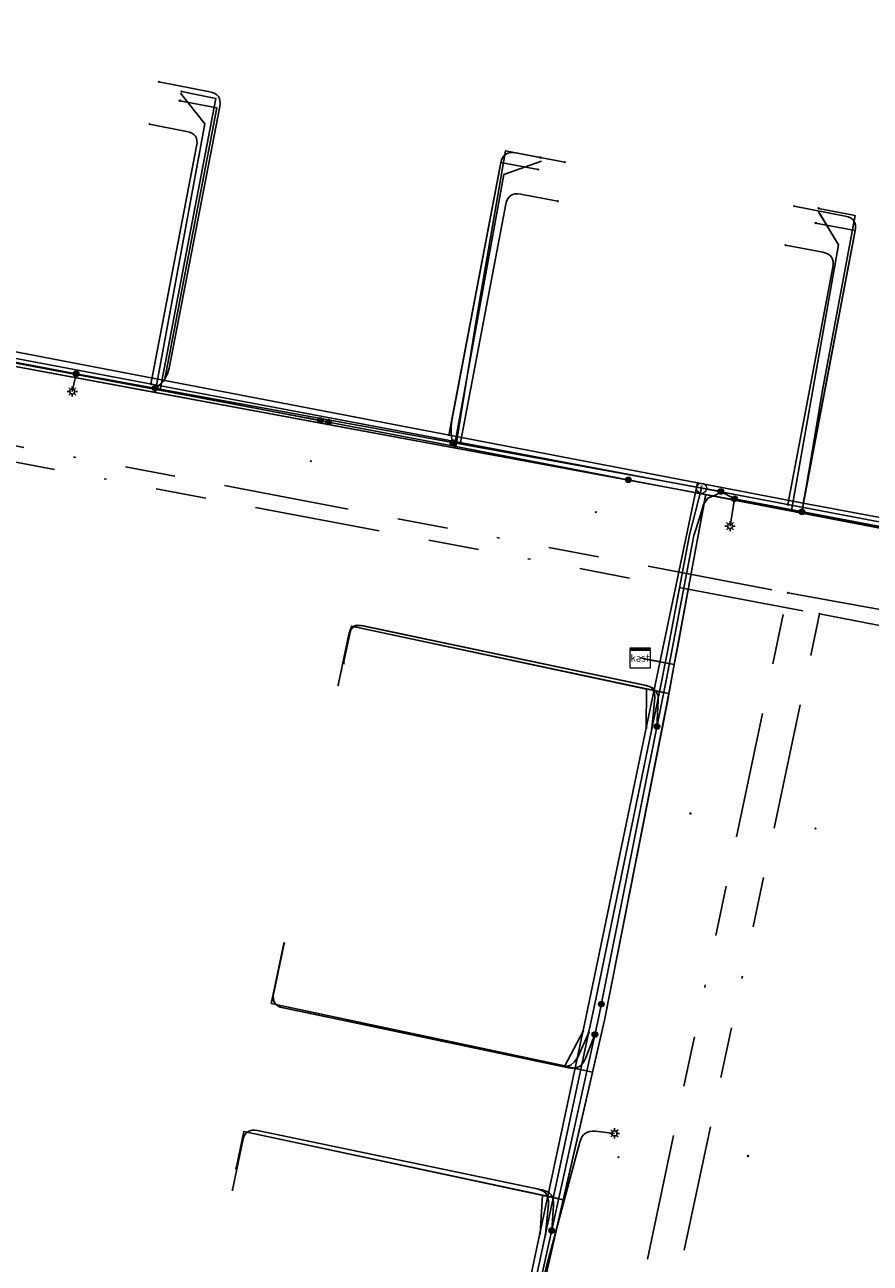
# Model space of a CAD drawing. Header units: metres. Extents: x 253430 to 254090, y 592748 to 593165.
# Tile 131 of 146: x 253925 to 253959, y 593086 to 593135. Entities that reach past the tile are written whole.
import ezdxf
from ezdxf.enums import TextEntityAlignment as Align
from ezdxf.lldxf.tags import DXFTag

# ---------------------------------------------------------------- set-up
doc = ezdxf.new("R2010")
doc.units = ezdxf.units.M
doc.linetypes.add('RI-OVERIG-SO', pattern=[17, 5, -2, 2, -2, 0, -2, 2, -2])
for name, color, linetype in [('B-WE-IE-MEUBILAIR-S', 7, 'Continuous'), ('B-WE-KL-DATA-G', 90, 'KL-DATA-SO'), ('B-WE-KL-DATA_DUCT-G', 90, 'Continuous'), ('B-WE-KL-DATA_HULPSTUK-S', 90, 'Continuous'), ('B-WE-KL-DATA_KABELBED-G', 90, 'Continuous'), ('B-WE-KL-DATA_MANTELBUIS-G', 90, 'Continuous'), ('B-WE-KL-ET_LS-G', 190, 'KL-LS-SO'), ('B-WE-KL-ET_LS_HULPSTUK-S', 190, 'Continuous'), ('B-WE-KL-ET_LS_KABELBED-G', 190, 'Continuous'), ('B-WE-KL-GAS_LD-G', 50, 'KL-GAS_LD-SO'), ('B-WE-KL-GAS_LD_HULPSTUK-S', 50, 'Continuous'), ('B-WE-KL-WATER-G', 170, 'KL-WATER-SO'), ('B-WE-KL-WATER_HULPSTUK-S', 170, 'Continuous'), ('B-WE-RI-VRIJVERVAL-G', 210, 'RI-OVERIG-SO'), ('B-WE-RI-VRIJVERVAL_HULPSTUK-S', 210, 'Continuous')]:
    doc.layers.add(name, color=color, linetype=linetype)
doc.styles.add('NLCS-ISO', font='txt')
doc.styles.get("Standard").update_dxf_attribs({"font": 'simplex.shx'})
tags = doc.linetypes.add('KL-DATA-SO', pattern='A,4,-1,[101,NLCS.SHX,S=0.5,R=0,X=0,Y=0],-1,4,-1,["D",Standard,S=1,R=0,X=-0.25,Y=-0.5],-1.5', length=12.5).pattern_tags.tags
tags[18] = DXFTag(74, 10)
tags = doc.linetypes.add('KL-GAS_LD-SO', pattern='A,4,-1,[69,NLCS.SHX,S=0.5,R=0,X=0,Y=0],-1,4,-1,["L",Standard,S=1,R=0,X=0.25,Y=-0.5],-2', length=13).pattern_tags.tags
tags[18] = DXFTag(74, 10)
tags = doc.linetypes.add('KL-LS-SO', pattern='A,4,-1,[103,NLCS.SHX,S=0.75,R=0,X=0,Y=0],-1,4,-1,["L",Standard,S=1,R=0,X=0,Y=-0.5],-2', length=13).pattern_tags.tags
tags[18] = DXFTag(74, 10)
doc.linetypes.add('KL-WATER-SO', pattern='A,7,-0.5,[168,NLCS.SHX,S=0.75,R=0,X=0.75,Y=0],-2', length=9.5)

# ---------------------------------------------------------------- blocks, each defined once
blk = doc.blocks.new('SKL-WTB_HULP_OVERIG-SO')
at = {"color": 0, "linetype": 'ByBlock', "lineweight": 18}
for points in [[(-0.14, 0.14), (0.14, -0.14)], [(0.14, 0.14), (-0.14, -0.14)]]:
    blk.add_lwpolyline(points, dxfattribs=at)
at = {"color": 0, "linetype": 'ByBlock', "lineweight": 18, "style": 'NLCS-ISO', "flags": 1}
for tag, p in [('TYPE', (1.5, 0)), ('OMSCHRIJVING', (1.5, -3)), ('LABEL', (1.5, -1.5))]:
    blk.add_attdef(tag, p, '', height=1, dxfattribs=at)
blk = doc.blocks.new('SKL-WTB_HULP_KAST-SO')
at = {"color": 0, "linetype": 'ByBlock', "lineweight": 18}
for points in [[(-2, 2), (2, 2), (2, 1.68), (-2, 1.68)], [(-2, 1.52), (2, 1.52), (2, -2), (-2, -2)]]:
    blk.add_lwpolyline(points, close=True, dxfattribs=at)
at = {"color": 0, "linetype": 'ByBlock', "lineweight": 18, "style": 'NLCS-ISO'}
blk.add_text('kast', height=1.5, dxfattribs=at).set_placement((0, 0), align=Align.MIDDLE_CENTER)
at = {"color": 0, "linetype": 'ByBlock', "lineweight": 18, "style": 'NLCS-ISO', "flags": 1}
for tag, p in [('TYPE', (2.5, 0)), ('OMSCHRIJVING', (2.5, -3)), ('LABEL', (2.5, -1.5))]:
    blk.add_attdef(tag, p, '', height=1, dxfattribs=at)
blk = doc.blocks.new('SKL-WTB_HULP_MOF-SO')
at = {"linetype": 'ByBlock', "lineweight": 18}
h = blk.add_hatch(color=0, dxfattribs=at)
h.dxf.hatch_style = 1
h.paths.add_polyline_path([(-0.5625, 0, 1), (0.5625, 0, 1)])
at = {"color": 0, "linetype": 'ByBlock', "lineweight": 18}
blk.add_circle((0, 0), 0.5625, dxfattribs=at)
at = {"color": 0, "linetype": 'ByBlock', "lineweight": 18, "style": 'NLCS-ISO', "flags": 1}
for tag, p in [('TYPE', (1.5, 0)), ('OMSCHRIJVING', (1.5, -3)), ('LABEL', (1.5, -1.5))]:
    blk.add_attdef(tag, p, '', height=1, dxfattribs=at)
blk = doc.blocks.new('SKL-WTB_HULP_T STUK-SO')
at = {"color": 0, "linetype": 'ByBlock', "lineweight": 18}
blk.add_circle((0, 0), 1, dxfattribs=at)
at = {"color": 0, "linetype": 'ByBlock', "lineweight": -2, "style": 'NLCS-ISO'}
blk.add_text('T', height=1, dxfattribs=at).set_placement((0, 0), align=Align.MIDDLE_CENTER)
at = {"color": 0, "linetype": 'ByBlock', "lineweight": 18, "style": 'NLCS-ISO', "flags": 1}
for tag, p in [('TYPE', (1.5, 0)), ('OMSCHRIJVING', (1.5, -3)), ('LABEL', (1.5, -1.5))]:
    blk.add_attdef(tag, p, '', height=1, dxfattribs=at)
blk = doc.blocks.new('SIE-MEUBILAIR_PAAL_LICHTMAST-SO')
for points in [[(-0.62, 0), (-1, 0)], [(-0.71, 0.71), (-0.44, 0.44)], [(0, 1), (0, 0.62)], [(0.44, 0.44), (0.71, 0.71)], [(1, 0), (0.62, 0)], [(-0.71, -0.71), (-0.44, -0.44)], [(0, -0.62), (0, -1)], [(0.44, -0.44), (0.71, -0.71)]]:
    blk.add_lwpolyline(points)
blk.add_circle((0, 0), 0.5)
blk = doc.blocks.new('SRI-HULP_OVERIG-SO')
at = {"color": 0, "linetype": 'ByBlock', "lineweight": 18}
for points in [[(-0.14, 0.14), (0.14, -0.14)], [(0.14, 0.14), (-0.14, -0.14)]]:
    blk.add_lwpolyline(points, dxfattribs=at)
at = {"color": 0, "linetype": 'ByBlock', "lineweight": 18, "style": 'NLCS-ISO', "flags": 1}
for tag, p in [('TYPE', (1.5, 0)), ('OMSCHRIJVING', (1.5, -3)), ('LABEL', (1.5, -1.5))]:
    blk.add_attdef(tag, p, '', height=1, dxfattribs=at)

msp = doc.modelspace()

# ---------------------------------------------------------------- linework, layer by layer
at = {"layer": 'B-WE-KL-DATA-G'}
for points in [[(253949.663, 593109.665), (253950.138, 593109.562), (253951.017, 593109.399), (253952.265, 593116.141), (253918.189, 593122.45), (253917.13, 593122.721), (253919.224, 593133.534), (253920.533, 593134.144)], [(253949.663, 593109.665), (253950.138, 593109.562), (253951.017, 593109.399), (253952.265, 593116.141), (253930.428, 593120.184), (253932.398, 593130.831), (253931.438, 593132.051)], [(253949.663, 593109.665), (253950.138, 593109.562), (253951.017, 593109.399), (253952.265, 593116.141), (253942.286, 593117.988), (253944.264, 593128.825), (253945.747, 593129.348)], [(253949.663, 593109.665), (253950.138, 593109.562), (253951.017, 593109.399), (253952.265, 593116.141), (253955.667, 593115.511), (253957.525, 593126.035), (253956.74, 593127.343)], [(253949.663, 593109.665), (253950.138, 593109.562), (253951.017, 593109.399), (253952.265, 593116.141), (253959.449, 593114.811), (253967.104, 593113.304), (253969.373, 593125.174), (253970.876, 593124.886)], [(253949.663, 593109.665), (253950.138, 593109.562), (253951.017, 593109.399), (253952.265, 593116.141), (253959.449, 593114.811), (253981.001, 593110.568), (253983.254, 593122.351), (253981.817, 593122.626)], [(253949.663, 593109.665), (253950.138, 593109.562), (253951.017, 593109.399), (253952.265, 593116.141), (253959.449, 593114.811), (253992.239, 593108.356), (253994.492, 593120.183), (253995.967, 593119.903)], [(253949.663, 593109.665), (253950.138, 593109.562), (253951.017, 593109.399), (253952.265, 593116.141), (253959.449, 593114.811), (254002.934, 593106.251), (254006.06, 593105.672), (254007.985, 593115.916), (254006.938, 593117.747)], [(253949.663, 593109.665), (253950.138, 593109.562), (253951.017, 593109.399), (253952.265, 593116.141), (253959.449, 593114.811), (254002.934, 593106.251), (254012.783, 593104.427), (254012.874, 593104.919), (254013.98, 593104.714), (254009.776, 593087.418)], [(253949.663, 593109.665), (253950.138, 593109.562), (253951.017, 593109.399), (253950.803, 593108.249), (253950.438, 593108.318), (253938.218, 593110.925), (253937.905, 593109.457)], [(253949.663, 593109.665), (253950.138, 593109.562), (253951.017, 593109.399), (253950.728, 593107.852), (253948.246, 593095.304), (253944.071, 593077.105), (253942.114, 593066.92), (253909.317, 593073.215), (253907.776, 593073.611), (253905.165, 593060.101), (253906.558, 593058.796)], [(253949.663, 593109.665), (253950.138, 593109.562), (253951.017, 593109.399), (253950.728, 593107.852), (253948.246, 593095.304), (253944.071, 593077.105), (253942.114, 593066.92), (253931.045, 593069.044), (253930.054, 593061.189), (253929.145, 593055.889), (253930.297, 593054.2)], [(253949.663, 593109.665), (253950.138, 593109.562), (253951.017, 593109.399), (253950.728, 593107.852), (253948.246, 593095.304), (253944.071, 593077.105), (253943.325, 593073.222), (253942.978, 593073.289), (253930.459, 593075.958), (253930.772, 593077.425)], [(253949.663, 593109.665), (253950.138, 593109.562), (253951.017, 593109.399), (253950.728, 593107.852), (253948.246, 593095.304), (253946.615, 593088.191), (253946.234, 593088.278), (253933.95, 593090.896), (253933.638, 593089.429)], [(253949.663, 593109.665), (253950.138, 593109.562), (253951.017, 593109.399), (253950.728, 593107.852), (253948.246, 593095.304), (253947.775, 593093.25), (253947.304, 593093.358), (253935.032, 593095.972), (253935.345, 593097.439)], [(253949.663, 593109.665), (253950.138, 593109.562), (253951.017, 593109.399), (253950.728, 593107.852), (253948.246, 593095.304), (253944.071, 593077.105), (253942.114, 593066.92), (253945.411, 593066.287), (253942.729, 593052.249), (253941.327, 593052.517)], [(253949.663, 593109.665), (253950.138, 593109.562), (253951.017, 593109.399), (253950.854, 593108.519), (253950.728, 593107.852), (253948.246, 593095.304), (253944.071, 593077.105), (253942.114, 593066.92), (253941.71, 593066.998)], [(253949.663, 593109.665), (253950.138, 593109.562), (253951.017, 593109.399), (253950.728, 593107.852), (253948.246, 593095.304), (253944.071, 593077.105), (253942.114, 593066.92), (253969.671, 593061.631), (253967.698, 593053.974), (253966.503, 593048.273), (253965.044, 593047.582)], [(253949.663, 593109.665), (253950.138, 593109.562), (253951.017, 593109.399), (253950.728, 593107.852), (253948.246, 593095.304), (253944.071, 593077.105), (253942.114, 593066.92), (253955.268, 593064.395), (253952.986, 593051.036), (253953.937, 593049.692)], [(253949.663, 593109.665), (253950.138, 593109.562), (253951.017, 593109.399), (253950.728, 593107.852), (253948.246, 593095.304), (253944.071, 593077.105), (253942.114, 593066.92), (253991.413, 593057.458), (253992.984, 593057.152), (253990.389, 593043.744), (253988.623, 593042.976)], [(253949.663, 593109.665), (253950.138, 593109.562), (253951.017, 593109.399), (253950.728, 593107.852), (253948.246, 593095.304), (253944.071, 593077.105), (253942.114, 593066.92), (253979.149, 593059.811), (253976.641, 593046.507), (253977.64, 593045.145)]]:
    msp.add_lwpolyline(points, dxfattribs=at)
at = {"layer": 'B-WE-KL-DATA_DUCT-G'}
msp.add_lwpolyline([(253949.663, 593109.665), (253951.017, 593109.399), (253950.803, 593108.249), (253948.246, 593095.304), (253944.071, 593077.105)], dxfattribs=at)
at = {"layer": 'B-WE-KL-DATA_KABELBED-G'}
for points in [[(253937.311, 593119.008), (253937.299, 593119.01), (253936.924, 593119.082), (253936.919, 593119.083), (253936.799, 593119.106), (253930.626, 593120.289), (253926.194, 593121.138), (253923.562, 593121.595), (253916.806, 593122.768), (253916.823, 593122.863), (253917.708, 593127.875), (253918.913, 593134.209), (253919.017, 593134.758), (253920.515, 593134.429)], [(253936.998, 593119.068), (253936.924, 593119.082), (253936.919, 593119.083), (253923.562, 593121.595), (253916.823, 593122.863), (253916.743, 593122.878), (253917.705, 593127.859), (253918.886, 593134.213), (253918.913, 593134.209), (253921.323, 593133.802)], [(253930.428, 593120.184), (253918.189, 593122.45), (253917.13, 593122.721), (253919.224, 593133.534), (253920.44, 593134.101)], [(253931.438, 593132.051), (253932.398, 593130.831), (253930.428, 593120.184)], [(253937.299, 593119.01), (253936.924, 593119.082), (253936.919, 593119.083), (253936.799, 593119.106), (253930.626, 593120.288), (253930.626, 593120.289), (253931.555, 593125.139), (253932.838, 593131.837), (253931.475, 593132.118)], [(253949.193, 593116.721), (253942.348, 593118.038), (253943.163, 593123.039), (253944.323, 593129.757), (253945.706, 593129.495)], [(253945.747, 593129.348), (253944.264, 593128.825), (253942.286, 593117.988)], [(253949.193, 593116.721), (253956.072, 593115.397), (253956.891, 593120.279), (253958.184, 593127.193), (253956.733, 593127.482)], [(253956.796, 593127.251), (253957.525, 593126.035), (253955.667, 593115.511)], [(253956.74, 593127.343), (253956.796, 593127.251)], [(253942.286, 593117.988), (253930.428, 593120.184)], [(253936.509, 593119.162), (253936.998, 593119.068), (253937.299, 593119.01), (253937.311, 593119.008), (253942.348, 593118.038), (253949.193, 593116.721), (253956.072, 593115.397), (253967.053, 593113.284), (253973.783, 593111.988), (253973.785, 593111.988), (253980.982, 593110.603), (253992.343, 593108.417), (253998.837, 593107.167), (254000, 593106.943), (254006.215, 593105.747), (254009.865, 593105.045), (254011.163, 593104.795)], [(253952.265, 593116.141), (253942.286, 593117.988)], [(253951.153, 593110.135), (253952.245, 593116.034)], [(253952.245, 593116.034), (253952.265, 593116.141)], [(253955.667, 593115.511), (253952.265, 593116.141)], [(253967.104, 593113.304), (253955.667, 593115.511)], [(253950.803, 593108.249), (253938.218, 593110.925), (253937.905, 593109.457)], [(253951.017, 593109.399), (253951.153, 593110.135)], [(253949.663, 593109.665), (253951.017, 593109.399)], [(253951.017, 593109.399), (253950.803, 593108.249)], [(253950.803, 593108.249), (253948.246, 593095.304), (253947.775, 593093.25)], [(253947.775, 593093.25), (253935.032, 593095.972), (253935.345, 593097.439)], [(253947.775, 593093.25), (253946.615, 593088.191)], [(253946.615, 593088.191), (253933.95, 593090.896), (253933.638, 593089.429)], [(253946.615, 593088.191), (253944.071, 593077.105)]]:
    msp.add_lwpolyline(points, dxfattribs=at)
at = {"layer": 'B-WE-KL-DATA_MANTELBUIS-G'}
msp.add_lwpolyline([(253952.245, 593116.034), (253951.153, 593110.135)], dxfattribs=at)
at = {"layer": 'B-WE-KL-ET_LS-G'}
for points in [[(253930.429, 593120.353), (253930.478, 593120.385), (253930.667, 593120.536), (253930.815, 593120.714), (253930.923, 593120.919), (253930.99, 593121.151), (253932.989, 593131.519), (253933.004, 593131.636), (253933, 593131.74), (253932.978, 593131.832), (253932.938, 593131.911), (253932.879, 593131.978), (253932.802, 593132.033), (253932.707, 593132.075), (253932.593, 593132.105), (253930.579, 593132.495)], [(253942.236, 593118.199), (253942.188, 593118.416), (253942.166, 593118.634), (253942.169, 593118.853), (253942.198, 593119.073), (253944.142, 593129.289), (253944.171, 593129.403), (253944.213, 593129.498), (253944.268, 593129.575), (253944.335, 593129.634), (253944.414, 593129.674), (253944.505, 593129.696), (253944.609, 593129.7), (253944.726, 593129.686), (253946.676, 593129.312)], [(253956.078, 593115.459), (253958.193, 593126.591), (253958.207, 593126.708), (253958.203, 593126.812), (253958.181, 593126.903), (253958.14, 593126.983), (253958.081, 593127.05), (253958.004, 593127.104), (253957.909, 593127.146), (253957.795, 593127.176), (253955.77, 593127.565)], [(253914.166, 593123.418), (253927.295, 593120.925), (253952.862, 593116.26)], [(253914.559, 593123.344), (253927.295, 593120.925), (253952.862, 593116.26), (253953.404, 593115.967), (254011.972, 593104.844), (254012.777, 593104.989)], [(253927.295, 593120.925), (253927.145, 593120.223)], [(253952.862, 593116.26), (253952.707, 593116.139), (253952.353, 593115.993), (253952.17, 593115.739), (253952.027, 593115.248), (253951.794, 593114.511), (253950.707, 593108.833), (253947.999, 593095.324), (253944.032, 593077.351)], [(253952.862, 593116.26), (253953.404, 593115.967), (254011.972, 593104.844), (254012.777, 593104.989)], [(253953.404, 593115.967), (253953.227, 593114.888)], [(253950.33, 593106.95), (253950.378, 593107.967), (253950.376, 593108.086), (253950.358, 593108.192), (253950.323, 593108.286), (253950.273, 593108.368), (253950.207, 593108.437), (253950.125, 593108.494), (253950.026, 593108.538), (253949.912, 593108.57), (253938.69, 593110.93), (253938.574, 593110.946), (253938.469, 593110.944), (253938.377, 593110.924), (253938.297, 593110.885), (253938.229, 593110.827), (253938.173, 593110.751), (253938.13, 593110.656), (253938.098, 593110.543), (253937.688, 593108.586)], [(253947.869, 593094.736), (253947.492, 593093.786), (253947.441, 593093.679), (253947.381, 593093.589), (253947.311, 593093.517), (253947.231, 593093.463), (253947.142, 593093.427), (253947.044, 593093.408), (253946.936, 593093.407), (253946.818, 593093.424), (253935.517, 593095.793), (253935.404, 593095.825), (253935.31, 593095.868), (253935.234, 593095.924), (253935.176, 593095.992), (253935.137, 593096.072), (253935.117, 593096.164), (253935.115, 593096.269), (253935.131, 593096.385), (253935.541, 593098.343)], [(253946.156, 593086.971), (253946.232, 593087.981), (253946.233, 593088.099), (253946.218, 593088.205), (253946.186, 593088.299), (253946.138, 593088.38), (253946.073, 593088.449), (253945.992, 593088.505), (253945.894, 593088.549), (253945.78, 593088.581), (253934.495, 593090.933), (253934.379, 593090.949), (253934.274, 593090.947), (253934.182, 593090.926), (253934.102, 593090.887), (253934.034, 593090.829), (253933.978, 593090.753), (253933.935, 593090.658), (253933.903, 593090.545), (253933.496, 593088.587)], [(253941.862, 593066.092), (253945.708, 593084.53), (253945.939, 593085.503), (253947.267, 593090.473), (253947.305, 593090.585), (253947.355, 593090.681), (253947.416, 593090.76), (253947.488, 593090.822), (253947.572, 593090.867), (253947.668, 593090.896), (253947.775, 593090.908), (253947.893, 593090.903), (253948.643, 593090.822)]]:
    msp.add_lwpolyline(points, dxfattribs=at)
at = {"layer": 'B-WE-KL-ET_LS_KABELBED-G'}
for points in [[(253914.559, 593123.344), (253927.295, 593120.925), (253952.862, 593116.26)], [(253952.862, 593116.26), (253952.707, 593116.139), (253952.353, 593115.993), (253952.17, 593115.739), (253952.027, 593115.248), (253951.794, 593114.511), (253950.707, 593108.833), (253947.999, 593095.324), (253944.032, 593077.351)], [(253952.862, 593116.26), (253953.404, 593115.967), (254011.972, 593104.844), (254012.777, 593104.989)]]:
    msp.add_lwpolyline(points, dxfattribs=at)
at = {"layer": 'B-WE-KL-GAS_LD-G'}
for points in [[(253930.258, 593120.52), (253932.075, 593129.947), (253932.09, 593130.064), (253932.086, 593130.168), (253932.064, 593130.26), (253932.024, 593130.339), (253931.965, 593130.406), (253931.888, 593130.461), (253931.793, 593130.503), (253931.679, 593130.533), (253930.207, 593130.819)], [(253942.54, 593118.196), (253944.339, 593127.652), (253944.369, 593127.766), (253944.411, 593127.861), (253944.465, 593127.938), (253944.532, 593127.997), (253944.612, 593128.037), (253944.703, 593128.059), (253944.807, 593128.063), (253944.924, 593128.048), (253946.397, 593127.765)], [(253955.521, 593115.74), (253957.309, 593125.156), (253957.323, 593125.273), (253957.319, 593125.377), (253957.297, 593125.468), (253957.257, 593125.548), (253957.198, 593125.615), (253957.121, 593125.669), (253957.026, 593125.711), (253956.912, 593125.741), (253955.429, 593126.026)], [(253914.208, 593123.557), (253952.101, 593116.387)], [(253952.101, 593116.387), (253951.622, 593114.54), (253950.746, 593109.918), (253950.418, 593108.249), (253947.905, 593096.144), (253946.775, 593090.848), (253944.18, 593078.736), (253942.887, 593072.983), (253941.668, 593067.613), (253941.587, 593067.113), (253941.399, 593066.17)], [(253952.101, 593116.387), (254010.34, 593105.367), (254011.733, 593106.111), (254012.9, 593105.821)], [(253950.128, 593106.852), (253950.241, 593108.095), (253950.232, 593108.274), (253950.17, 593108.414), (253950.054, 593108.515), (253949.885, 593108.576), (253938.592, 593110.95), (253938.416, 593110.961), (253938.278, 593110.914), (253938.179, 593110.807), (253938.119, 593110.641), (253937.688, 593108.586)], [(253947.623, 593094.824), (253947.186, 593093.846), (253947.066, 593093.653), (253946.911, 593093.53), (253946.719, 593093.476), (253946.492, 593093.493), (253935.504, 593095.796), (253935.391, 593095.828), (253935.297, 593095.871), (253935.221, 593095.927), (253935.164, 593095.995), (253935.125, 593096.075), (253935.105, 593096.167), (253935.103, 593096.271), (253935.12, 593096.387), (253935.539, 593098.343)], [(253945.911, 593086.813), (253946.027, 593088.022), (253946.031, 593088.14), (253946.017, 593088.246), (253945.987, 593088.34), (253945.941, 593088.421), (253945.877, 593088.49), (253945.796, 593088.546), (253945.699, 593088.59), (253945.585, 593088.622), (253934.495, 593090.933), (253934.379, 593090.949), (253934.274, 593090.947), (253934.182, 593090.926), (253934.102, 593090.887), (253934.034, 593090.829), (253933.978, 593090.753), (253933.935, 593090.658), (253933.903, 593090.545), (253933.496, 593088.586)]]:
    msp.add_lwpolyline(points, dxfattribs=at)
at = {"layer": 'B-WE-KL-WATER-G'}
for points in [[(253930.798, 593120.664), (253932.88, 593131.465), (253931.404, 593131.75)], [(253942.08, 593118.497), (253944.136, 593129.303), (253945.618, 593129.021)], [(253956.133, 593115.797), (253958.187, 593126.604), (253956.623, 593126.901)], [(253951.936, 593116.603), (253914.572, 593123.781)], [(253943.707, 593077.547), (253947.514, 593095.394), (253950.32, 593108.919), (253951.936, 593116.603)], [(253970.39, 593113.123), (253966.884, 593113.784), (253956.133, 593115.797), (253951.936, 593116.603)], [(253949.901, 593106.9), (253949.919, 593108.43), (253938.217, 593110.924), (253937.905, 593109.457)], [(253947.402, 593094.871), (253946.672, 593093.493), (253935.032, 593095.972), (253935.345, 593097.439)], [(253945.693, 593086.859), (253945.791, 593088.372), (253933.951, 593090.896), (253933.638, 593089.429)]]:
    msp.add_lwpolyline(points, dxfattribs=at)
at = {"layer": 'B-WE-RI-VRIJVERVAL-G'}
for points in [[(253916.38, 593119.69), (253955.52, 593112.24)], [(253917.6, 593118.8), (253956.78, 593111.41)], [(253946.43, 593069.11), (253955.52, 593112.24)], [(253955.52, 593112.24), (253967.43, 593110.11)], [(253947.85, 593069.47), (253956.78, 593111.41)], [(253956.78, 593111.41), (253968.38, 593109.18)]]:
    msp.add_lwpolyline(points, dxfattribs=at)

# ---------------------------------------------------------------- block references
at = {"layer": 'B-WE-IE-MEUBILAIR-S', "xscale": 0.2, "yscale": 0.2, "zscale": 0.2}
for p in [(253927.145, 593120.223), (253953.227, 593114.888), (253948.643, 593090.822)]:
    msp.add_blockref('SIE-MEUBILAIR_PAAL_LICHTMAST-SO', p, dxfattribs=at)
at = {"layer": 'B-WE-KL-DATA_HULPSTUK-S', "xscale": 0.2, "yscale": 0.2, "zscale": 0.2}
for name, p in [('SKL-WTB_HULP_OVERIG-SO', (253931.475, 593132.118)), ('SKL-WTB_HULP_OVERIG-SO', (253945.706, 593129.495)), ('SKL-WTB_HULP_OVERIG-SO', (253956.733, 593127.482)), ('SKL-WTB_HULP_OVERIG-SO', (253936.509, 593119.162)), ('SKL-WTB_HULP_MOF-SO', (253936.987, 593119.07)), ('SKL-WTB_HULP_OVERIG-SO', (253936.998, 593119.068)), ('SKL-WTB_HULP_MOF-SO', (253937.299, 593119.01)), ('SKL-WTB_HULP_OVERIG-SO', (253937.299, 593119.01)), ('SKL-WTB_HULP_OVERIG-SO', (253937.311, 593119.008)), ('SKL-WTB_HULP_MOF-SO', (253949.193, 593116.721)), ('SKL-WTB_HULP_OVERIG-SO', (253949.193, 593116.721)), ('SKL-WTB_HULP_OVERIG-SO', (253949.193, 593116.721)), ('SKL-WTB_HULP_KAST-SO', (253949.663, 593109.665))]:
    msp.add_blockref(name, p, dxfattribs=at)
at = {"layer": 'B-WE-KL-ET_LS_HULPSTUK-S', "xscale": 0.2, "yscale": 0.2, "zscale": 0.2}
for name, p in [('SKL-WTB_HULP_OVERIG-SO', (253930.579, 593132.495)), ('SKL-WTB_HULP_OVERIG-SO', (253946.676, 593129.312)), ('SKL-WTB_HULP_OVERIG-SO', (253955.77, 593127.565)), ('SKL-WTB_HULP_MOF-SO', (253927.295, 593120.925)), ('SKL-WTB_HULP_MOF-SO', (253930.429, 593120.353)), ('SKL-WTB_HULP_MOF-SO', (253942.236, 593118.199)), ('SKL-WTB_HULP_MOF-SO', (253952.862, 593116.26)), ('SKL-WTB_HULP_MOF-SO', (253953.404, 593115.967)), ('SKL-WTB_HULP_MOF-SO', (253956.078, 593115.459)), ('SKL-WTB_HULP_OVERIG-SO', (253937.688, 593108.586)), ('SKL-WTB_HULP_MOF-SO', (253950.33, 593106.95)), ('SKL-WTB_HULP_OVERIG-SO', (253935.541, 593098.343)), ('SKL-WTB_HULP_MOF-SO', (253948.125, 593095.948)), ('SKL-WTB_HULP_MOF-SO', (253947.869, 593094.736)), ('SKL-WTB_HULP_OVERIG-SO', (253933.496, 593088.587)), ('SKL-WTB_HULP_MOF-SO', (253946.156, 593086.971))]:
    msp.add_blockref(name, p, dxfattribs=at)
at = {"layer": 'B-WE-KL-GAS_LD_HULPSTUK-S', "xscale": 0.2, "yscale": 0.2, "zscale": 0.2}
for name, p in [('SKL-WTB_HULP_OVERIG-SO', (253930.207, 593130.819)), ('SKL-WTB_HULP_OVERIG-SO', (253946.397, 593127.765)), ('SKL-WTB_HULP_OVERIG-SO', (253955.429, 593126.026)), ('SKL-WTB_HULP_OVERIG-SO', (253930.258, 593120.52)), ('SKL-WTB_HULP_OVERIG-SO', (253942.54, 593118.196)), ('SKL-WTB_HULP_T STUK-SO', (253952.101, 593116.387)), ('SKL-WTB_HULP_OVERIG-SO', (253955.521, 593115.74)), ('SKL-WTB_HULP_OVERIG-SO', (253937.688, 593108.586)), ('SKL-WTB_HULP_OVERIG-SO', (253950.128, 593106.852)), ('SKL-WTB_HULP_OVERIG-SO', (253935.539, 593098.343)), ('SKL-WTB_HULP_OVERIG-SO', (253947.623, 593094.824)), ('SKL-WTB_HULP_OVERIG-SO', (253933.496, 593088.586)), ('SKL-WTB_HULP_OVERIG-SO', (253945.911, 593086.813))]:
    msp.add_blockref(name, p, dxfattribs=at)
at = {"layer": 'B-WE-KL-WATER_HULPSTUK-S', "xscale": 0.2, "yscale": 0.2, "zscale": 0.2}
for p in [(253931.404, 593131.75), (253945.618, 593129.021), (253956.623, 593126.901), (253930.798, 593120.664), (253942.08, 593118.497), (253951.936, 593116.603), (253956.133, 593115.797), (253937.905, 593109.457), (253949.901, 593106.9), (253935.345, 593097.439), (253947.402, 593094.871), (253933.638, 593089.429), (253945.693, 593086.859)]:
    msp.add_blockref('SKL-WTB_HULP_OVERIG-SO', p, dxfattribs=at)
at = {"layer": 'B-WE-RI-VRIJVERVAL_HULPSTUK-S', "xscale": 0.2, "yscale": 0.2, "zscale": 0.2}
for p in [(253936.605, 593117.467), (253947.906, 593115.444), (253955.52, 593112.24), (253956.78, 593111.41), (253951.652, 593103.494), (253956.613, 593102.901), (253948.808, 593089.874), (253953.941, 593089.925)]:
    msp.add_blockref('SRI-HULP_OVERIG-SO', p, dxfattribs=at)

doc.saveas('drawing.dxf')
